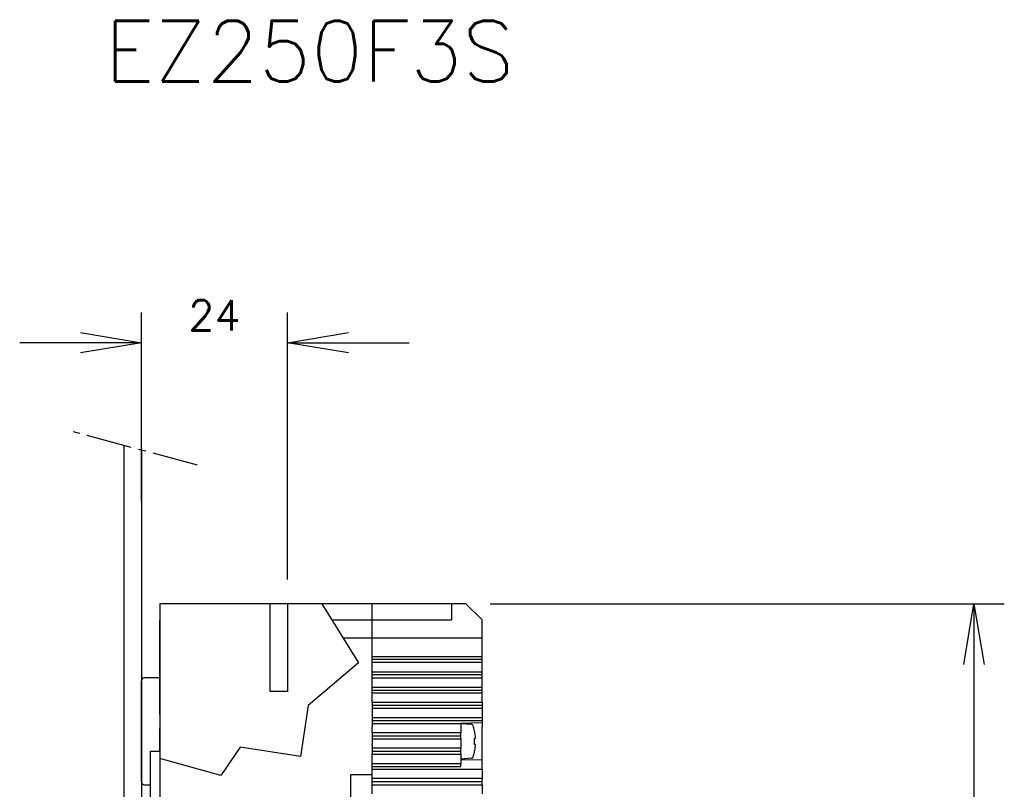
# Model space of a CAD drawing. Extents: x -20 to 142, y -157 to 179.
# Tile 4 of 4: x -20 to 142, y 52 to 179. Entities that reach past the tile are written whole.
import ezdxf

# ---------------------------------------------------------------- set-up
doc = ezdxf.new("R2010")
doc.units = 0
doc.header["$LTSCALE"] = 10
doc.linetypes.add('AXES2', pattern=[1.125, 0.75, -0.125, 0.125, -0.125])
doc.layers.get('0').update_dxf_attribs({"color": 255, "linetype": 'CONTINUOUS'})
doc.layers.get('DEFPOINTS').update_dxf_attribs({"linetype": 'CONTINUOUS'})
for name, color, linetype in [('ALPHA', 253, 'CONTINUOUS'), ('AXE', 80, 'AXES2'), ('COTATION1', 50, 'CONTINUOUS')]:
    doc.layers.add(name, color=color, linetype=linetype)
doc.styles.add('ROMANS', font='romans.shx')
doc.dimstyles.new('SC_DEFAUT$0', dxfattribs={"dimscale": 2, "dimtxt": 2.5, "dimasz": 5, "dimexe": 2.5, "dimexo": 2, "dimgap": 1, "dimtad": 1, "dimdec": 4, "dimzin": 12, "dimtxsty": 'ROMANS', "dimblk1": 'OPEN', "dimblk2": 'OPEN', "dimsah": 1, "dimcen": -0.09, "dimazin": 3, "dimtfac": 1, "dimtdec": 4, "dimtofl": 0, "dimtmove": 0, "dimatfit": 3, "dimtolj": 1, "dimtzin": 12})

# ---------------------------------------------------------------- blocks, each defined once
blk = doc.blocks.new('_OPEN')
at = {"color": 0, "linetype": 'BYBLOCK'}
for p, q in [((-1, 0.167), (0, 0)), ((0, 0), (-1, -0.167)), ((0, 0), (-1, 0))]:
    blk.add_line(p, q, dxfattribs=at)
blk = doc.blocks.new('*D4')
at = {"layer": 'COTATION1', "color": 0}
for p, q in [((57.32, 82.5), (141.78, 82.5)), ((136.78, 72.5), (136.78, -72.5)), ((57.27, -82.5), (141.78, -82.5))]:
    blk.add_line(p, q, dxfattribs=at)
at = {"layer": 'DEFPOINTS', "color": 0}
for p in [(53.32, 82.5), (53.27, -82.5), (136.78, -82.5)]:
    blk.add_point(p, dxfattribs=at)
at = {"layer": 'COTATION1', "color": 0, "xscale": 10, "yscale": 10, "zscale": 10}
for p, rotation in [((136.78, 82.5), 90), ((136.78, -82.5), 270)]:
    blk.add_blockref('_OPEN', p, dxfattribs=dict(at, rotation=rotation))
at = {"layer": 'COTATION1', "color": 0, "insert": (132.28, 0), "char_height": 5, "attachment_point": 5, "rotation": 90, "style": 'ROMANS'}
blk.add_mtext('\\A1;165', dxfattribs=at)
blk = doc.blocks.new('*D9')
at = {"layer": 'COTATION1', "color": 0}
for p, q in [((0, 99.33), (0, 130.4)), ((24, 86.5), (24, 130.4)), ((-10, 125.4), (-20, 125.4)), ((34, 125.4), (44, 125.4))]:
    blk.add_line(p, q, dxfattribs=at)
at = {"layer": 'DEFPOINTS', "color": 0}
for p in [(24, 125.4), (0, 95.33), (24, 82.5)]:
    blk.add_point(p, dxfattribs=at)
at = {"layer": 'COTATION1', "color": 0, "xscale": 10, "yscale": 10, "zscale": 10}
blk.add_blockref('_OPEN', (0, 125.4), dxfattribs=at)
at = {"layer": 'COTATION1', "color": 0, "xscale": 10, "yscale": 10, "zscale": 10, "rotation": 180}
blk.add_blockref('_OPEN', (24, 125.4), dxfattribs=at)
at = {"layer": 'COTATION1', "color": 0, "insert": (12, 129.9), "char_height": 5, "attachment_point": 5, "style": 'ROMANS'}
blk.add_mtext('\\A1;24', dxfattribs=at)

msp = doc.modelspace()

# ---------------------------------------------------------------- linework, layer by layer
at = {"layer": 'ALPHA'}
for p, q in [((-2.89, 108.44), (-2.89, -108.53)), ((0, 107.74), (0, -109.24)), ((53.32, 82.5), (3.01, 82.5)), ((3.01, 82.5), (3.01, -82.5)), ((37.91, 79.84), (37.91, 82.5)), ((37.91, 79.84), (37.91, 82.5)), ((50.96, 82.5), (50.96, 79.84)), ((55.98, 79.84), (53.32, 82.5)), ((3.01, 76.22), (3.01, 79.76)), ((31.28, 79.84), (50.96, 79.84)), ((37.91, 79.13), (37.91, 79.84)), ((37.91, 79.13), (37.91, 79.84)), ((55.98, 76.83), (55.98, 79.84)), ((37.91, 76.83), (37.91, 79.13)), ((37.91, 76.83), (37.91, 79.13)), ((3.01, 72.31), (3.01, 76.22)), ((55.98, 76.83), (33.14, 76.83)), ((37.91, 75.52), (37.91, 76.83)), ((37.91, 75.52), (37.91, 76.83)), ((55.98, 73.82), (55.98, 76.83)), ((37.91, 75.15), (37.91, 75.52)), ((37.91, 75.15), (37.91, 75.52)), ((37.91, 75.1), (37.91, 75.15)), ((37.91, 75.1), (37.91, 75.15)), ((37.91, 74.72), (37.91, 75.1)), ((37.91, 74.72), (37.91, 75.1)), ((37.91, 73.82), (37.91, 74.72)), ((37.91, 73.82), (37.91, 74.72)), ((37.91, 73.82), (55.98, 73.82)), ((37.91, 73.32), (37.91, 73.82)), ((37.91, 73.32), (37.91, 73.82)), ((55.98, 73.32), (37.91, 73.32)), ((37.91, 72.81), (37.91, 73.32)), ((37.91, 72.81), (37.91, 73.32)), ((37.91, 71.31), (37.91, 72.81)), ((37.91, 71.31), (37.91, 72.81)), ((55.98, 72.81), (37.91, 72.81)), ((55.98, 73.32), (55.98, 73.82)), ((55.98, 72.81), (55.98, 73.32)), ((55.98, 71.31), (55.98, 72.81)), ((3.01, 70.31), (3.01, 72.31)), ((37.91, 71.31), (55.98, 71.31)), ((37.91, 70.8), (37.91, 71.31)), ((37.91, 70.8), (37.91, 71.31)), ((55.98, 70.31), (55.98, 71.31)), ((0, 66), (0, 69.8)), ((3.01, 70.31), (0.5, 70.31)), ((3.01, 64.87), (3.01, 70.31)), ((55.98, 70.8), (37.91, 70.8)), ((37.91, 70.31), (37.91, 70.8)), ((37.91, 70.31), (37.91, 70.8)), ((37.91, 70.31), (55.98, 70.31)), ((37.91, 69.9), (37.91, 70.31)), ((37.91, 69.9), (37.91, 70.31)), ((37.91, 69.53), (37.91, 69.9)), ((37.91, 69.53), (37.91, 69.9)), ((55.98, 68.8), (55.98, 70.31)), ((37.91, 69.47), (37.91, 69.53)), ((37.91, 68.8), (37.91, 69.53)), ((37.91, 68.8), (37.91, 69.47)), ((37.91, 68.8), (55.98, 68.8)), ((37.91, 68.59), (37.91, 68.8)), ((37.91, 68.59), (37.91, 68.8)), ((37.91, 68.56), (37.91, 68.59)), ((37.91, 68.56), (37.91, 68.59)), ((37.91, 68.3), (37.91, 68.56)), ((37.91, 68.3), (37.91, 68.56)), ((37.91, 68.3), (55.98, 68.3)), ((37.91, 67.79), (37.91, 68.3)), ((37.91, 67.79), (37.91, 68.3)), ((55.98, 67.79), (55.98, 68.8)), ((55.98, 67.79), (37.91, 67.79)), ((37.91, 67.09), (37.91, 67.79)), ((37.91, 67.09), (37.91, 67.79)), ((37.91, 66.79), (37.91, 67.09)), ((37.91, 66.79), (37.91, 67.09)), ((37.91, 66.67), (37.91, 66.79)), ((37.91, 66.67), (37.91, 66.79)), ((37.91, 66.29), (37.91, 66.67)), ((37.91, 66.29), (37.91, 66.67)), ((55.98, 66.29), (55.98, 67.79)), ((0, 60.55), (0, 66)), ((3.01, 64.3), (3.01, 64.87)), ((37.91, 66.29), (55.98, 66.29)), ((37.91, 66.29), (37.91, 65.79)), ((37.91, 66.29), (37.91, 65.79)), ((37.91, 65.79), (55.98, 65.79)), ((37.91, 65.79), (37.91, 65.28)), ((37.91, 65.79), (37.91, 65.28)), ((55.98, 65.28), (37.91, 65.28)), ((37.91, 65.28), (37.91, 64.1)), ((37.91, 65.28), (37.91, 64.1)), ((55.98, 66.29), (55.98, 65.79)), ((55.98, 65.79), (55.98, 65.28)), ((55.98, 65.28), (55.98, 63.78)), ((3.01, 64.3), (3.01, 61.97)), ((37.91, 64.1), (37.91, 63.78)), ((37.91, 64.1), (37.91, 63.78)), ((37.91, 63.78), (55.98, 63.78)), ((37.91, 63.78), (37.91, 63.75)), ((37.91, 63.78), (37.91, 63.75)), ((37.91, 63.75), (37.91, 63.28)), ((37.91, 63.75), (37.91, 63.28)), ((37.91, 63.28), (55.98, 63.28)), ((37.91, 63.28), (37.91, 62.97)), ((37.91, 63.28), (37.91, 62.97)), ((55.98, 63.78), (55.98, 63.28)), ((55.98, 63.28), (55.98, 62.94)), ((3.01, 58.26), (3.01, 61.97)), ((37.91, 62.97), (37.91, 62.77)), ((37.91, 62.97), (37.91, 62.77)), ((52.47, 62.77), (37.91, 62.77)), ((37.91, 62.77), (37.91, 62.27)), ((37.91, 62.77), (37.91, 62.27)), ((37.91, 61.27), (37.91, 62.27)), ((37.91, 61.27), (37.91, 62.27)), ((52.47, 62.87), (55.98, 62.94)), ((52.47, 62.87), (52.47, 62.77)), ((52.47, 62.77), (52.47, 61.37)), ((54.27, 62.62), (52.47, 62.77)), ((52.47, 62.77), (52.47, 61.37)), ((54.72, 61.62), (54.73, 61.62)), ((55.98, 62.94), (55.98, 62.27)), ((55.98, 60.95), (55.98, 62.27)), ((0, 53.24), (0, 60.55)), ((52.47, 61.27), (37.91, 61.27)), ((37.91, 61.27), (37.91, 61.24)), ((37.91, 61.27), (37.91, 61.24)), ((37.91, 61.24), (37.91, 59.77)), ((37.91, 61.24), (37.91, 59.77)), ((37.91, 60.77), (52.47, 60.77)), ((37.91, 60.26), (52.47, 60.26)), ((52.47, 61.37), (52.47, 61.27)), ((52.47, 61.37), (52.47, 61.27)), ((52.47, 60.77), (52.47, 61.27)), ((52.47, 60.77), (52.47, 61.27)), ((52.47, 60.26), (52.47, 60.77)), ((52.47, 60.26), (52.47, 60.77)), ((52.47, 60.26), (52.47, 58.76)), ((52.47, 60.26), (52.47, 58.76)), ((54.9, 60.36), (54.72, 60.36)), ((55.98, 56.79), (55.98, 60.95)), ((1.51, 58.26), (3.01, 58.26)), ((1.51, 52.73), (1.51, 58.26)), ((37.91, 59.77), (37.91, 59.76)), ((37.91, 59.77), (37.91, 59.76)), ((37.91, 59.76), (37.91, 59.41)), ((37.91, 59.76), (37.91, 59.41)), ((37.91, 59.26), (37.91, 59.41)), ((37.91, 59.26), (37.91, 59.41)), ((37.91, 59.26), (37.91, 59.23)), ((37.91, 59.26), (37.91, 59.23)), ((37.91, 59.23), (37.91, 58.76)), ((37.91, 59.23), (37.91, 58.76)), ((52.47, 58.76), (37.91, 58.76)), ((37.91, 58.76), (37.91, 58.67)), ((37.91, 58.76), (37.91, 58.67)), ((37.91, 58.67), (37.91, 58.26)), ((37.91, 58.67), (37.91, 58.26)), ((37.91, 58.26), (52.47, 58.26)), ((37.91, 58.26), (37.91, 57.8)), ((37.91, 58.26), (37.91, 57.8)), ((52.47, 58.36), (52.47, 58.76)), ((52.47, 58.36), (52.47, 58.76)), ((52.47, 58.26), (52.47, 58.36)), ((52.47, 58.26), (52.47, 58.36)), ((52.47, 57.75), (52.47, 58.26)), ((52.47, 57.75), (52.47, 58.26)), ((54.9, 59.36), (54.72, 59.36)), ((37.91, 57.75), (37.91, 57.8)), ((37.91, 57.75), (37.91, 57.8)), ((37.91, 57.75), (52.47, 57.75)), ((37.91, 57.45), (37.91, 57.75)), ((37.91, 57.45), (37.91, 57.75)), ((37.91, 56.65), (37.91, 57.45)), ((37.91, 56.65), (37.91, 57.45)), ((37.91, 56.25), (37.91, 56.65)), ((37.91, 56.25), (37.91, 56.65)), ((52.47, 57.75), (52.47, 56.95)), ((52.47, 57.75), (52.47, 56.95)), ((54.27, 57.11), (52.47, 56.95)), ((52.47, 56.95), (52.47, 56.85)), ((55.98, 56.79), (52.47, 56.85)), ((52.47, 56.85), (52.47, 56.25)), ((54.73, 58.1), (54.72, 58.1)), ((55.98, 55.24), (55.98, 56.79)), ((37.91, 56.25), (49.76, 56.25)), ((37.91, 55.97), (37.91, 56.25)), ((37.91, 55.97), (37.91, 56.25)), ((37.91, 55.75), (37.91, 55.97)), ((37.91, 55.75), (37.91, 55.97)), ((37.91, 55.75), (52.47, 55.75)), ((37.91, 55.73), (37.91, 55.75)), ((37.91, 55.73), (37.91, 55.75)), ((37.91, 55.34), (37.91, 55.73)), ((37.91, 55.34), (37.91, 55.73)), ((37.91, 55.24), (37.91, 55.34)), ((37.91, 55.24), (37.91, 55.34)), ((55.98, 55.24), (37.91, 55.24)), ((37.91, 54.84), (37.91, 55.24)), ((37.91, 54.84), (37.91, 55.24)), ((49.76, 56.25), (52.47, 56.25)), ((52.47, 55.75), (52.47, 56.25)), ((55.98, 55.24), (55.98, 53.74)), ((37.91, 54.34), (34.4, 54.34)), ((34.4, 25.12), (34.4, 54.34)), ((37.91, 54.34), (37.91, 54.84)), ((37.91, 54.34), (37.91, 54.84)), ((37.91, 53.74), (37.91, 54.34)), ((37.91, 53.74), (37.91, 54.34)), ((55.98, 53.74), (37.91, 53.74)), ((37.91, 52.73), (37.91, 53.74)), ((37.91, 52.73), (37.91, 53.74)), ((55.98, 53.24), (55.98, 53.74)), ((0.5, 52.73), (1.51, 52.73)), ((1.51, -0.82), (1.51, 52.73)), ((37.91, 53.24), (55.98, 53.24)), ((37.91, 52.73), (55.98, 52.73)), ((37.91, 51.23), (37.91, 52.73)), ((37.91, 51.23), (37.91, 52.73)), ((55.98, 52.73), (55.98, 53.24)), ((55.98, 52.73), (55.98, 51.23))]:
    msp.add_line(p, q, dxfattribs=at)
for points in [[(29.64, 82.5), (35.65, 72.76), (27.42, 65.76), (26.13, 57.4), (16.25, 58.89), (13.06, 54.23), (3.01, 57.05)], [(24, 82.5), (24, 68.09), (21.15, 68.09), (21.15, 82.5)]]:
    msp.add_lwpolyline(points, dxfattribs=at)
for points in [[(0.5, 70.31), (0.5, 70.31), (0.5, 70.31), (0.5, 70.31), (0.22, 70.31), (0, 70.08), (0, 69.8)], [(54.72, 59.36), (54.73, 59.53), (54.73, 59.7), (54.73, 59.86), (54.73, 60.03), (54.73, 60.2), (54.72, 60.36)], [(0, 53.24), (0, 53.24), (0, 53.24), (0, 53.24), (0, 52.96), (0.22, 52.73), (0.5, 52.73)]]:
    msp.add_open_spline(points, degree=3, knots=[0, 0, 0, 0, 1, 1, 1, 2, 2, 2, 2], dxfattribs=at)
for points in [[(54.53, 62.41), (54.49, 62.52), (54.39, 62.6), (54.27, 62.62)], [(54.73, 61.62), (54.68, 61.88), (54.61, 62.15), (54.53, 62.41)], [(54.9, 60.36), (54.87, 60.79), (54.81, 61.21), (54.72, 61.62)], [(54.72, 58.1), (54.74, 58.19), (54.76, 58.27), (54.77, 58.36)], [(54.77, 58.36), (54.83, 58.69), (54.87, 59.02), (54.9, 59.36)], [(54.27, 57.11), (54.39, 57.12), (54.49, 57.2), (54.53, 57.32)], [(54.53, 57.32), (54.61, 57.58), (54.68, 57.84), (54.73, 58.1)]]:
    msp.add_open_spline(points, degree=3, dxfattribs=at)
at = {"layer": 'AXE'}
msp.add_line((9.19, 105.29), (-11.22, 110.75), dxfattribs=at)

# ---------------------------------------------------------------- texts
at = {"layer": 'AXE', "insert": (-6, 178.34), "char_height": 10, "width": 204.365, "attachment_point": 1, "style": 'ROMANS'}
msp.add_mtext('EZ250F3S', dxfattribs=at)

# ---------------------------------------------------------------- dimensions: what is measured, and where the dimension line sits
at = {"layer": 'COTATION1'}
dim = msp.add_linear_dim(base=(24, 125.4), p1=(0, 95.33), p2=(24, 82.5), dimstyle='SC_DEFAUT$0', override={"dimdec": 1}, dxfattribs=at)
dim.commit()
dim.dimension.update_dxf_attribs({"geometry": '*D9', "text_midpoint": (12, 129.9)})
dim = msp.add_linear_dim(base=(136.78, -82.5), p1=(53.32, 82.5), p2=(53.27, -82.5), angle=90, dimstyle='SC_DEFAUT$0', override={"dimdec": 1}, dxfattribs=at)
dim.commit()
dim.dimension.update_dxf_attribs({"geometry": '*D4', "text_midpoint": (136.78, 0), "dimtype": 160})

doc.saveas('drawing.dxf')
